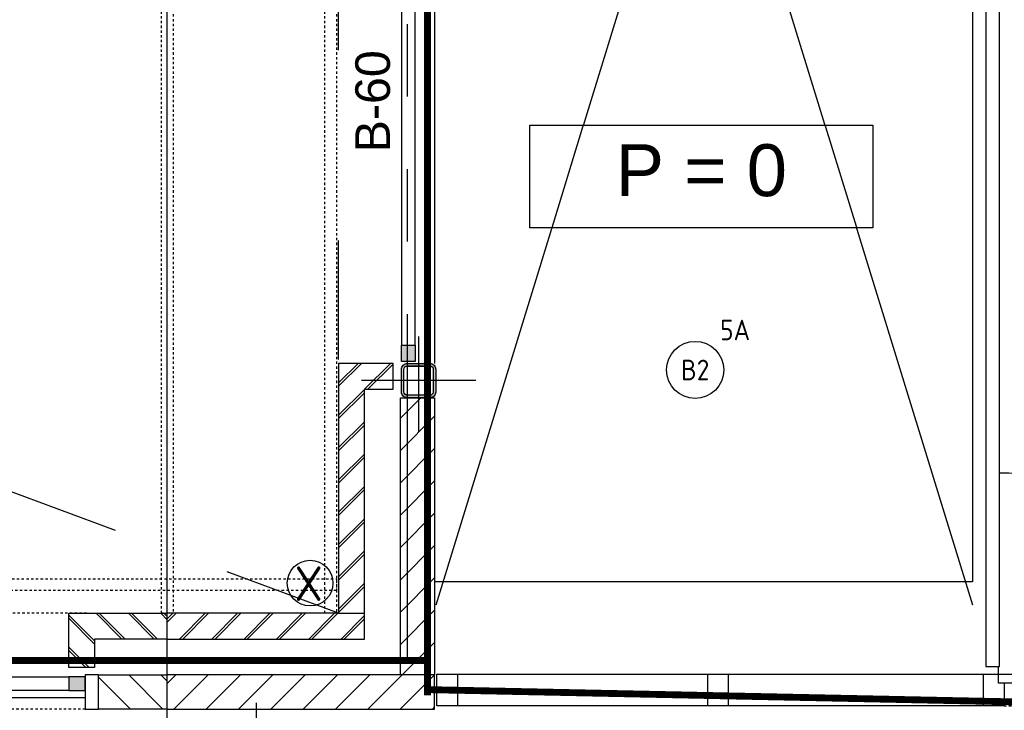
# Model space of a CAD drawing. Header units: millimetres. Extents: x -38031 to 110605, y -22066 to 88711.
# Tile 126 of 150: x 72464 to 76774, y 25475 to 28499. Entities that reach past the tile are written whole.
import ezdxf
from ezdxf.enums import TextEntityAlignment as Align

# ---------------------------------------------------------------- set-up
doc = ezdxf.new("R2010")
doc.units = ezdxf.units.MM
doc.header["$LTSCALE"] = 50
doc.set_wipeout_variables(frame=1)
for name, pattern in [('HIDDEN', [9.525, 6.35, -3.175]), ('PHANTOM', [63.5, 31.75, -6.35, 6.35, -6.35, 6.35, -6.35]), ('STYLE_01', [0.41664, 0.20828, -0.20836]), ('STYLE_06', [1.04164, 0.625, -0.20828, 0.06943, -0.13893])]:
    doc.linetypes.add(name, pattern=pattern)
for name, color, linetype in [('AB$1A---_ATTRIB050', 8, 'Continuous'), ('AL$1A---_ALGEMEEN', 8, 'Continuous'), ('AM$1A---_ARCERING', 8, 'Continuous'), ('AT$1A---_TEKST100', 8, 'Continuous'), ('Bouwkundig', 8, 'Continuous'), ('brandscheiding', 5, 'HIDDEN'), ('EL6222--', 3, 'Continuous'), ('EL6311--', 3, 'Continuous'), ('Kastenscheiding', 4, 'PHANTOM'), ('stramien', 1, 'Continuous')]:
    doc.layers.add(name, color=color, linetype=linetype)
doc.styles.add('Arial', font='ARIAL.TTF')
doc.styles.add('Arial (bold)', font='iso.shx')
doc.styles.add('BURO-018', font='iso.shx', dxfattribs={"height": 90})
doc.styles.get("Standard").update_dxf_attribs({"font": 'iso.shx'})
pattern_1 = [(45, (0, 0), (70.7107, -70.7107), []), (45, (7.07, -7.07), (70.7107, -70.7107), [])]
pattern_2 = [(45, (0, 0), (70.7107, -70.7107), [])]
pattern_3 = [(45, (0, 0), (1.41421356, -1.41421356), [])]
pattern_4 = [(45, (0, 0), (1.41421356, -1.41421356), []), (45, (0.1414, -0.1414), (1.41421356, -1.41421356), [])]

# ---------------------------------------------------------------- blocks, each defined once
blk = doc.blocks.new('111304')
at = {"color": 0, "linetype": 'Continuous'}
for p, q in [((-1.5, 4.5), (1.5, 4.5)), ((0, 1), (0, 4.5))]:
    blk.add_line(p, q, dxfattribs=at)
blk.add_arc((0, 6), 1.5, 180, 0, dxfattribs=at)
at = {"color": 0, "linetype": 'Continuous', "style": 'BURO-018'}
for tag, p in [('E_GKAST', (0, 11.5)), ('E_GROEP', (0, 8.5)), ('E_SGROEP', (4.5, 8.5))]:
    blk.add_attdef(tag, text='', height=1.8, dxfattribs=at).set_placement(p, align=Align.MIDDLE)
at = {"color": 0, "linetype": 'Continuous', "style": 'BURO-018', "flags": 1}
for tag, p in [('E_VERMCODE', (13, 8.5)), ('E_MATCODE', (0, 0))]:
    blk.add_attdef(tag, text='', height=1.8, dxfattribs=at).set_placement(p, align=Align.MIDDLE)
blk = doc.blocks.new('zijdetail staalkozijn 2kops')
at = {"layer": 'AM$1A---_ARCERING', "linetype": 'Continuous', "lineweight": 0}
blk.add_hatch(color=256, dxfattribs=at).paths.add_polyline_path([(-72.5, -278), (0, -278), (0, -338), (-72.5, -338)])
at = {"layer": 'AL$1A---_ALGEMEEN', "color": 0}
blk.add_lwpolyline([(-72.5, -278), (0, -278), (0, -338), (-72.5, -338)], close=True, dxfattribs=at)
at = {"color": 0}
blk.add_wipeout([(-72.5, -420), (-130, -420), (-130, -270), (-72.5, -270)], dxfattribs=at).dxf.layer = 'AL$1A---_ALGEMEEN'
at = {"layer": 'AL$1A---_ALGEMEEN', "color": 0}
blk.add_lwpolyline([(-72.5, -420), (-130, -420), (-130, -270), (-72.5, -270)], close=True, dxfattribs=at)
blk = doc.blocks.new('st.k-120x120')
at = {"layer": 'AM$1A---_ARCERING', "linetype": 'Continuous', "lineweight": 0}
h = blk.add_hatch(color=256, dxfattribs=at)
edge = h.paths.add_edge_path()
edge.add_line((-40, -60), (40, -60))
edge.add_arc((40, -40), 20, 270, 360)
edge.add_line((60, -40), (60, 40))
edge.add_arc((40, 40), 20, 0, 90)
edge.add_line((40, 60), (-40, 60))
edge.add_arc((-40, 40), 20, 90, 180)
edge.add_line((-60, 40), (-60, -40))
edge.add_arc((-40, -40), 20, 180, 270)
edge = h.paths.add_edge_path(flags=16)
edge.add_line((-40, -50), (40, -50))
edge.add_arc((40, -40), 10, 270, 360)
edge.add_line((50, -40), (50, 40))
edge.add_arc((40, 40), 10, 0, 90)
edge.add_line((40, 50), (-40, 50))
edge.add_arc((-40, 40), 10, 90, 180)
edge.add_line((-50, 40), (-50, -40))
edge.add_arc((-40, -40), 10, 180, 270)
at = {"layer": 'AL$1A---_ALGEMEEN', "color": 0}
for p, q in [((0, 100), (0, -100)), ((-100, 0), (100, 0))]:
    blk.add_line(p, q, dxfattribs=at)
at = {"layer": 'AL$1A---_ALGEMEEN', "color": 0, "flags": 128}
blk.add_lwpolyline([(-40, -60), (40, -60, 0.414214), (60, -40), (60, 40, 0.414214), (40, 60), (-40, 60, 0.414214), (-60, 40), (-60, -40, 0.414214), (-40, -60, 0.414214)], format="xyb", dxfattribs=at)
blk.add_lwpolyline([(-40, -50), (40, -50, 0.414214), (50, -40), (50, 40, 0.414214), (40, 50), (-40, 50, 0.414214), (-50, 40), (-50, -40, 0.414214)], format="xyb", close=True, dxfattribs=at)
blk = doc.blocks.new('31x_staal-Ent-2x mk111-p')
at = {"layer": 'AM$1A---_ARCERING', "linetype": 'Continuous', "lineweight": 0}
for points in [[(-1552.5, -278), (-1625, -278), (-1625, -338), (-1552.5, -338)], [(-1512.5, -270), (-1374.5, -270), (-1374.5, -300), (-1512.5, -300)], [(-1334.5, -278), (-1262, -278), (-1262, -338), (-1334.5, -338)]]:
    blk.add_hatch(color=256, dxfattribs=at).paths.add_polyline_path(points)
at = {"layer": 'AM$1A---_ARCERING', "linetype": 'Continuous', "lineweight": 5}
h = blk.add_hatch(dxfattribs=at)
h.set_pattern_fill('ISOLATIE', color=256, style=0, pattern_type=2)
h.set_pattern_definition([(135, (0, 0), (70.711, 70.711), []), (45, (299.34, -299.34), (70.7107, -70.7107), [])])
h.paths.add_polyline_path([(-1512.5, -270), (-1374.5, -270), (-1374.5, -300), (-1512.5, -300)])
at = {"layer": 'AL$1A---_ALGEMEEN', "color": 0}
for p, q in [((-1262, -270), (-1671, -270)), ((-1625, -270), (-1625, -370)), ((-1262, -270), (-1262, -370)), ((-3020, -370), (-1625, -370))]:
    blk.add_line(p, q, dxfattribs=at)
for points in [[(-1625, -278), (-2887, -278), (-2887, -338), (-1625, -338)], [(-1552.5, -278), (-1625, -278), (-1625, -338), (-1552.5, -338)], [(-1512.5, -270), (-1374.5, -270), (-1374.5, -300), (-1512.5, -300)], [(-1334.5, -278), (-1262, -278), (-1262, -338), (-1334.5, -338)], [(-1262, -278), (0, -278), (0, -338), (-1262, -338)]]:
    blk.add_lwpolyline(points, close=True, dxfattribs=at)
blk.add_blockref('st.k-120x120', (-1443.5, -360), dxfattribs=at)
at = {"color": 0}
for points in [[(-3000, -238), (-2887, -238), (-2887, 0), (-3318.5, 0), (-3318.5, -113), (-3000, -113)], [(113, -238), (0, -238), (0, 0), (431.5, 0), (431.5, -113), (113, -113)], [(-1625, -125), (-1262, -125), (-1262, -238), (-1625, -238)]]:
    blk.add_wipeout(points, dxfattribs=at).dxf.layer = 'AL$1A---_ALGEMEEN'
at = {"layer": 'AM$1A---_ARCERING', "linetype": 'Continuous', "lineweight": 5}
h = blk.add_hatch(dxfattribs=at)
h.set_pattern_fill('BAKSTEEN', color=256, style=0, pattern_type=2)
h.set_pattern_definition(pattern_1)
h.paths.add_polyline_path([(-3000, -238), (-2887, -238), (-2887, 0), (-3318.5, 0), (-3318.5, -113), (-3000, -113)])
h = blk.add_hatch(dxfattribs=at)
h.set_pattern_fill('BAKSTEEN', color=256, style=0, pattern_type=2)
h.set_pattern_definition(pattern_1)
h.paths.add_polyline_path([(113, -238), (0, -238), (0, 0), (431.5, 0), (431.5, -113), (113, -113)])
h = blk.add_hatch(dxfattribs=at)
h.set_pattern_fill('BAKSTEEN', color=256, style=0, pattern_type=2)
h.set_pattern_definition(pattern_1)
h.paths.add_polyline_path([(-1625, -125), (-1262, -125), (-1262, -238), (-1625, -238)])
at = {"layer": 'AL$1A---_ALGEMEEN', "color": 0, "linetype": 'STYLE_01'}
blk.add_line((-2965, 0), (103, 0), dxfattribs=at)
at = {"layer": 'AL$1A---_ALGEMEEN', "color": 0, "flags": 128}
for points in [[(-3000, -238), (-2887, -238), (-2887, 0), (-3318.5, 0)], [(113, -238), (0, -238), (0, 0), (431.5, 0)], [(-3318.5, -113), (-3000, -113), (-3000, -238)], [(431.5, -113), (113, -113), (113, -238)]]:
    blk.add_lwpolyline(points, dxfattribs=at)
at = {"layer": 'AL$1A---_ALGEMEEN', "color": 0}
blk.add_lwpolyline([(-1625, -125), (-1262, -125), (-1262, -238), (-1625, -238)], close=True, dxfattribs=at)
at = {"layer": 'AL$1A---_ALGEMEEN', "color": 0, "xscale": -1}
blk.add_blockref('zijdetail staalkozijn 2kops', (0, 0), dxfattribs=at)
at = {"color": 0}
for points in [[(-1552.5, -270), (-1512.5, -270), (-1512.5, -338), (-1552.5, -338)], [(-1374.5, -270), (-1334.5, -270), (-1334.5, -338), (-1374.5, -338)]]:
    blk.add_wipeout(points, dxfattribs=at).dxf.layer = 'AL$1A---_ALGEMEEN'
at = {"layer": 'AL$1A---_ALGEMEEN', "color": 0}
blk.add_line((133, -370), (-1262, -370), dxfattribs=at)
at = {"layer": 'AL$1A---_ALGEMEEN', "color": 0, "linetype": 'STYLE_01'}
blk.add_line((-2959.5, -420), (72.5, -420), dxfattribs=at)
at = {"layer": 'AL$1A---_ALGEMEEN', "color": 0}
for points in [[(-1552.5, -270), (-1512.5, -270), (-1512.5, -338), (-1552.5, -338)], [(-1374.5, -270), (-1334.5, -270), (-1334.5, -338), (-1374.5, -338)]]:
    blk.add_lwpolyline(points, close=True, dxfattribs=at)
blk.add_blockref('zijdetail staalkozijn 2kops', (-2887, 0), dxfattribs=at)
at = {"color": 0}
blk.add_wipeout([(130, -270), (431.5, -270), (431.5, -420), (130, -420)], dxfattribs=at).dxf.layer = 'AL$1A---_ALGEMEEN'
at = {"layer": 'AM$1A---_ARCERING', "linetype": 'Continuous', "lineweight": 5}
h = blk.add_hatch(dxfattribs=at)
h.set_pattern_fill('KALKZANDSTEEN', color=256, style=0, pattern_type=2)
h.set_pattern_definition(pattern_2)
h.paths.add_polyline_path([(130, -270), (431.5, -270), (431.5, -420), (130, -420)])
at = {"layer": 'AL$1A---_ALGEMEEN', "color": 0}
blk.add_line((130, -270), (431.5, -270), dxfattribs=at)
at = {"layer": 'AL$1A---_ALGEMEEN', "color": 0, "flags": 128}
blk.add_lwpolyline([(431.5, -420), (130, -420), (130, -270)], dxfattribs=at)
at = {"color": 0}
blk.add_wipeout([(-3017, -270), (-3318.5, -270), (-3318.5, -420), (-3017, -420)], dxfattribs=at).dxf.layer = 'AL$1A---_ALGEMEEN'
at = {"layer": 'AM$1A---_ARCERING', "linetype": 'Continuous', "lineweight": 5}
h = blk.add_hatch(dxfattribs=at)
h.set_pattern_fill('KALKZANDSTEEN', color=256, style=0, pattern_type=2)
h.set_pattern_definition(pattern_2)
h.paths.add_polyline_path([(-3017, -270), (-3318.5, -270), (-3318.5, -420), (-3017, -420)])
at = {"layer": 'AL$1A---_ALGEMEEN', "color": 0}
blk.add_line((-3017, -270), (-3318.5, -270), dxfattribs=at)
at = {"layer": 'AL$1A---_ALGEMEEN', "color": 0, "flags": 128}
blk.add_lwpolyline([(-3318.5, -420), (-3017, -420), (-3017, -270)], dxfattribs=at)
blk = doc.blocks.new('peilmaat plg klein')
at = {"layer": 'AL$1A---_ALGEMEEN', "color": 0, "flags": 1}
for tag, p in [('onderdeel', (-750, -634.1)), ('patchnr', (-750, -1043.2)), ('toestelnr', (-750, -1452.3))]:
    blk.add_attdef(tag, p, '', height=227.3, dxfattribs=at)
at = {"color": 0}
blk.add_wipeout([(-750, 225), (750, 225), (750, -225), (-750, -225)], dxfattribs=at).dxf.layer = 'AL$1A---_ALGEMEEN'
at = {"layer": 'AL$1A---_ALGEMEEN', "color": 0}
blk.add_lwpolyline([(-750, 225), (750, 225), (750, -225), (-750, -225)], close=True, dxfattribs=at)
at = {"layer": 'AL$1A---_ALGEMEEN', "color": 0, "style": 'Arial'}
blk.add_attdef('peil', text='', height=227.3, dxfattribs=at).set_placement((0, 141.2), align=Align.TOP_CENTER)
blk = doc.blocks.new('Group-74')
at = {"layer": 'AL$1A---_ALGEMEEN', "color": 0}
blk.add_line((17919, 180.5), (17919, -1581.5), dxfattribs=at)
at = {"color": 0}
for points in [[(17613, 293.5), (17737, 293.5), (17737, 180.5), (17499, 180.5), (17499, 293.5)], [(17774, 100), (17774, -1501), (17834, -1501), (17834, 100)], [(17613, -1694.5), (17737, -1694.5), (17737, -1581.5), (17499, -1581.5), (17499, -1694.5)]]:
    blk.add_wipeout(points, dxfattribs=at).dxf.layer = 'AL$1A---_ALGEMEEN'
at = {"layer": 'AM$1A---_ARCERING', "linetype": 'Continuous', "lineweight": 5}
h = blk.add_hatch(dxfattribs=at)
h.set_pattern_fill('BAKSTEEN', color=256, style=0, pattern_type=2)
h.set_pattern_definition(pattern_1)
edge = h.paths.add_edge_path()
edge.add_line((17613, 293.5), (17737, 293.5))
edge.add_line((17737, 293.5), (17737, 180.5))
edge.add_line((17737, 180.5), (17499, 180.5))
edge.add_line((17499, 180.5), (17499, 293.5))
at = {"layer": 'AM$1A---_ARCERING', "linetype": 'Continuous', "lineweight": 0}
for points in [[(17774, 172.5), (17834, 172.5), (17834, 100), (17774, 100)], [(17774, -1501), (17834, -1501), (17834, -1573.5), (17774, -1573.5)]]:
    blk.add_hatch(color=256, dxfattribs=at).paths.add_polyline_path(points)
at = {"layer": 'AM$1A---_ARCERING', "linetype": 'Continuous', "lineweight": 5}
h = blk.add_hatch(dxfattribs=at)
h.set_pattern_fill('BAKSTEEN', color=256, style=0, pattern_type=2)
h.set_pattern_definition(pattern_1)
edge = h.paths.add_edge_path()
edge.add_line((17613, -1694.5), (17737, -1694.5))
edge.add_line((17737, -1694.5), (17737, -1581.5))
edge.add_line((17737, -1581.5), (17499, -1581.5))
edge.add_line((17499, -1581.5), (17499, -1694.5))
at = {"layer": 'AL$1A---_ALGEMEEN', "color": 0}
for p, q in [((17774, 100), (17774, -1501)), ((17834, -1501), (17834, 100))]:
    blk.add_line(p, q, dxfattribs=at)
for points in [[(17613, 293.5), (17737, 293.5), (17737, 180.5), (17499, 180.5), (17499, 293.5)], [(17613, -1694.5), (17737, -1694.5), (17737, -1581.5), (17499, -1581.5), (17499, -1694.5)]]:
    blk.add_lwpolyline(points, dxfattribs=at)
for points in [[(17774, 172.5), (17834, 172.5), (17834, 100), (17774, 100)], [(17774, -1501), (17834, -1501), (17834, -1573.5), (17774, -1573.5)]]:
    blk.add_lwpolyline(points, close=True, dxfattribs=at)
blk = doc.blocks.new('txt-brandw.60')
at = {"color": 0}
blk.add_wipeout([(-223.3, -118.5), (223.3, -118.5), (223.3, 124.9), (-223.3, 124.9)], dxfattribs=at).dxf.layer = 'AL$1A---_ALGEMEEN'
at = {"layer": 'AT$1A---_TEKST100', "insert": (0, -112.2), "char_height": 151.525, "attachment_point": 8, "line_spacing_factor": 0.967741, "style": 'Arial'}
blk.add_mtext('{\\C256;\\lB-60}', dxfattribs=at)
blk = doc.blocks.new('Group-57')
at = {"layer": 'AL$1A---_ALGEMEEN', "color": 0}
for p, q in [((-97.5, 382.003125), (127.5, 157.003125)), ((-97.5, 157.003125), (127.5, 382.003125))]:
    blk.add_line(p, q, dxfattribs=at)
at = {"layer": 'AL$1A---_ALGEMEEN', "color": 0, "flags": 1}
blk.add_attdef('B60_30', (-97.5, 157.003125), '', height=0.2, dxfattribs=at)
blk = doc.blocks.new('Group-58')
at = {"layer": 'AL$1A---_ALGEMEEN', "color": 0}
for p, q in [((-97.5, -757.809375), (127.5, -982.809375)), ((-97.5, -982.809375), (127.5, -757.809375))]:
    blk.add_line(p, q, dxfattribs=at)
at = {"layer": 'AL$1A---_ALGEMEEN', "color": 0, "flags": 1}
blk.add_attdef('B60_30', (-97.5, -982.809375), '', height=0.2, dxfattribs=at)
blk = doc.blocks.new('wbdbo 30 zelfsl')
at = {"layer": 'AL$1A---_ALGEMEEN', "color": 0}
blk.add_line((15, -870.3), (15, 269.5), dxfattribs=at)
blk.add_lwpolyline([(-75, 45.3), (105, -106.5), (-75, -256.1), (105, -405.7), (-75, -555.2), (105, -704.7)], dxfattribs=at)
for name in ['Group-57', 'Group-58']:
    blk.add_blockref(name, (0, 0), dxfattribs=at)
at = {"layer": 'AT$1A---_TEKST100', "style": 'Arial'}
blk.add_text('R 30', height=151.52, dxfattribs=at).set_placement((15, -1199.2), align=Align.BOTTOM_CENTER)
blk = doc.blocks.new('32x_hout-mk 813-p')
at = {"layer": 'AL$1A---_ALGEMEEN', "color": 0}
blk.add_lwpolyline([(9, 139), (2402, 139), (2402, 0), (9, 0)], close=True, dxfattribs=at)
at = {"layer": 'AT$1A---_TEKST100', "insert": (2760.5, 320.4), "char_height": 606.098, "attachment_point": 2, "rotation": 90, "line_spacing_factor": 0.967741, "style": 'Arial'}
blk.add_mtext('{\\C256;\\l*}', dxfattribs=at)
at = {"color": 0}
blk.add_wipeout([(4205, 139), (4295, 139), (4295, 0), (4205, 0)], dxfattribs=at).dxf.layer = 'AL$1A---_ALGEMEEN'
at = {"layer": 'AL$1A---_ALGEMEEN', "color": 0}
blk.add_lwpolyline([(4205, 139), (4295, 139), (4295, 0), (4205, 0)], close=True, dxfattribs=at)
at = {"color": 0}
for points in [[(9, 139), (99, 139), (99, 0), (9, 0)], [(1194, 139), (1284, 139), (1284, 0), (1194, 0)], [(2402, 139), (2492, 139), (2492, 0), (2402, 0)]]:
    blk.add_wipeout(points, dxfattribs=at).dxf.layer = 'AL$1A---_ALGEMEEN'
at = {"layer": 'AL$1A---_ALGEMEEN', "color": 0, "linetype": 'STYLE_01'}
blk.add_line((2492, 0), (4250, 0), dxfattribs=at)
at = {"layer": 'AL$1A---_ALGEMEEN', "color": 0}
for points in [[(9, 139), (99, 139), (99, 0), (9, 0)], [(1194, 139), (1284, 139), (1284, 0), (1194, 0)], [(2402, 139), (2492, 139), (2492, 0), (2402, 0)]]:
    blk.add_lwpolyline(points, close=True, dxfattribs=at)
at = {"color": 0}
blk.add_wipeout([(3350, 139), (4230, 139), (4230, 99), (3350, 99)], dxfattribs=at).dxf.layer = 'AL$1A---_ALGEMEEN'
at = {"layer": 'AL$1A---_ALGEMEEN', "color": 0}
blk.add_line((4230, 139), (4230, 1019), dxfattribs=at)
blk.add_lwpolyline([(3350, 139), (4230, 139), (4230, 99), (3350, 99)], close=True, dxfattribs=at)
blk.add_arc((4230, 139), 880, 90, 180, dxfattribs=at)
at = {"layer": 'AL$1A---_ALGEMEEN', "color": 0, "rotation": 180}
blk.add_blockref('wbdbo 30 zelfsl', (3366.9, -217.9), dxfattribs=at)
at = {"color": 0}
blk.add_wipeout([(2467, 139), (3347, 139), (3347, 99), (2467, 99)], dxfattribs=at).dxf.layer = 'AL$1A---_ALGEMEEN'
at = {"layer": 'AL$1A---_ALGEMEEN', "color": 0}
blk.add_line((2467, 139), (2467, 1019), dxfattribs=at)
blk.add_lwpolyline([(2467, 139), (3347, 139), (3347, 99), (2467, 99)], close=True, dxfattribs=at)
blk.add_arc((2467, 139), 880, 0, 90, dxfattribs=at)
blk = doc.blocks.new('21x_zaagwerk')
at = {"layer": 'AL$1A---_ALGEMEEN', "color": 0}
blk.add_circle((0, 0), 100, dxfattribs=at)
at = {"layer": 'AT$1A---_TEKST100', "insert": (-67.8, 73.6), "char_height": 151.525, "attachment_point": 1, "line_spacing_factor": 0.967741, "style": 'Arial (bold)'}
blk.add_mtext('{\\C256;\\lX}', dxfattribs=at)
blk = doc.blocks.new('Group-79')
at = {"layer": 'AL$1A---_ALGEMEEN', "color": 0}
blk.add_line((17925.8, -2638), (20274, 5012), dxfattribs=at)
blk = doc.blocks.new('Group-85')
at = {"layer": 'AL$1A---_ALGEMEEN', "color": 0, "linetype": 'STYLE_01'}
for points in [[(16724, 635), (16774, 635), (16774, -2675), (16724, -2675)], [(17439, 635), (17489, 635), (17489, -2675), (17439, -2675)], [(-13012, -2525), (17489, -2525), (17489, -2575), (-13012, -2575)]]:
    blk.add_lwpolyline(points, close=True, dxfattribs=at)
blk = doc.blocks.new('Group-86')
at = {"layer": 'AL$1A---_ALGEMEEN', "color": 0}
blk.add_blockref('Group-85', (0, 0), dxfattribs=at)
blk = doc.blocks.new('st.k-150')
at = {"color": 0}
blk.add_wipeout([(-65, 64), (68.4, 64), (68.4, -69.4), (-65, -69.4)], dxfattribs=at).dxf.layer = 'AL$1A---_ALGEMEEN'
at = {"layer": 'AM$1A---_ARCERING', "linetype": 'Continuous', "lineweight": 0}
h = blk.add_hatch(color=256, dxfattribs=at)
edge = h.paths.add_edge_path()
edge.add_line((48.2, -75), (-48.2, -75))
edge.add_line((-48.2, -75), (-50, -75))
edge.add_arc((-50, -50), 25, 180, 270, ccw=False)
edge.add_line((-75, -50), (-75, -48.2))
edge.add_line((-75, -48.2), (-75, 48.2))
edge.add_line((-75, 48.2), (-75, 50))
edge.add_arc((-50, 50), 25, 90, 180, ccw=False)
edge.add_line((-50, 75), (-48.2, 75))
edge.add_line((-48.2, 75), (48.2, 75))
edge.add_line((48.2, 75), (50, 75))
edge.add_arc((50, 50), 25, 0, 90, ccw=False)
edge.add_line((75, 50), (75, 48.2))
edge.add_line((75, 48.2), (75, -48.2))
edge.add_line((75, -48.2), (75, -50))
edge.add_arc((50, -50), 25, -90, 0, ccw=False)
edge.add_line((50, -75), (48.2, -75))
edge = h.paths.add_edge_path(flags=16)
edge.add_line((48.2, -64.3), (-48.2, -64.3))
edge.add_line((-48.2, -64.3), (-49.3, -64.3))
edge.add_arc((-49.3, -49.3), 15, 180, 270, ccw=False)
edge.add_line((-64.3, -49.3), (-64.3, -48.2))
edge.add_line((-64.3, -48.2), (-64.3, 48.2))
edge.add_line((-64.3, 48.2), (-64.3, 49.3))
edge.add_arc((-49.3, 49.3), 15, 90, 180, ccw=False)
edge.add_line((-49.3, 64.3), (-48.2, 64.3))
edge.add_line((-48.2, 64.3), (48.2, 64.3))
edge.add_line((48.2, 64.3), (49.3, 64.3))
edge.add_arc((49.3, 49.3), 15, 0, 90, ccw=False)
edge.add_line((64.3, 49.3), (64.3, 48.2))
edge.add_line((64.3, 48.2), (64.3, -48.2))
edge.add_line((64.3, -48.2), (64.3, -49.3))
edge.add_arc((49.3, -49.3), 15, 270, 360, ccw=False)
edge.add_line((49.3, -64.3), (48.2, -64.3))
at = {"layer": 'AL$1A---_ALGEMEEN', "color": 0}
for p, q in [((0, 192.5), (0, -222.5)), ((250, 0), (-250, 0))]:
    blk.add_line(p, q, dxfattribs=at)
at = {"layer": 'AL$1A---_ALGEMEEN', "color": 0, "flags": 128}
blk.add_lwpolyline([(48.2, -75), (-48.2, -75), (-50, -75, -0.414214), (-75, -50), (-75, -48.2), (-75, 48.2), (-75, 50, -0.414214), (-50, 75), (-48.2, 75), (48.2, 75), (50, 75, -0.414214), (75, 50), (75, 48.2), (75, -48.2), (75, -50, -0.414214), (50, -75), (48.2, -75)], format="xyb", dxfattribs=at)
blk.add_lwpolyline([(48.2, -64.3), (-48.2, -64.3), (-49.3, -64.3, -0.414214), (-64.3, -49.3), (-64.3, -48.2), (-64.3, 48.2), (-64.3, 49.3, -0.414214), (-49.3, 64.3), (-48.2, 64.3), (48.2, 64.3), (49.3, 64.3, -0.414214), (64.3, 49.3), (64.3, 48.2), (64.3, -48.2), (64.3, -49.3, -0.414214), (49.3, -64.3)], format="xyb", close=True, dxfattribs=at)
blk = doc.blocks.new('200254 W 210e 19-03-2008')
at = {"layer": 'AL$1A---_ALGEMEEN', "linetype": 'STYLE_01'}
blk.add_line((20511.949, 3556.157), (20511.949, 3912.075), dxfattribs=at)
at = {"layer": 'AL$1A---_ALGEMEEN'}
ref = blk.add_blockref('peilmaat plg klein', (20543.699, 3572.189), dxfattribs=dict(at, xscale=0.02, yscale=0.02, zscale=0.02))
ref.add_attrib('peil', 'P = 0', dxfattribs={"layer": 'AB$1A---_ATTRIB050', "height": 4.5457, "style": 'Arial'}).set_placement((20543.699, 3575.013), align=Align.TOP_CENTER)
at = {"layer": 'AL$1A---_ALGEMEEN', "yscale": 0.02, "zscale": 0.02}
for name, p, xscale in [('21x_zaagwerk', (20509.452, 3536.583), 0.02), ('31x_staal-Ent-2x mk111-p', (20430.579, 3533.945), -0.02)]:
    blk.add_blockref(name, p, dxfattribs=dict(at, xscale=xscale))
at = {"layer": 'AL$1A---_ALGEMEEN'}
blk.add_lwpolyline([(20520.349, 3689.685), (20567.449, 3689.685), (20567.449, 3536.685), (20520.349, 3536.685)], dxfattribs=at)
for points in [[(20496.949, 3533.945), (20496.949, 3531.685), (20514.209, 3531.685), (20514.209, 3533.945)], [(20520.349, 3525.545), (20520.349, 3528.545), (20496.949, 3528.545), (20496.949, 3525.545)]]:
    blk.add_wipeout(points).dxf.layer = 'AL$1A---_ALGEMEEN'
at = {"layer": 'AM$1A---_ARCERING', "linetype": 'Continuous', "lineweight": 5}
h = blk.add_hatch(dxfattribs=at)
h.set_pattern_fill('BAKSTEEN', color=256, style=0, pattern_type=2)
h.set_pattern_definition(pattern_4)
h.paths.add_polyline_path([(20496.949, 3533.945), (20496.949, 3531.685), (20514.209, 3531.685), (20514.209, 3533.945)])
h = blk.add_hatch(dxfattribs=at)
h.set_pattern_fill('KALKZANDSTEEN', color=256, style=0, pattern_type=2)
h.set_pattern_definition(pattern_3)
h.paths.add_polyline_path([(20520.349, 3525.545), (20520.349, 3528.545), (20496.949, 3528.545), (20496.949, 3525.545)])
at = {"layer": 'AL$1A---_ALGEMEEN'}
blk.add_line((20496.949, 3525.545), (20520.349, 3525.545), dxfattribs=at)
at = {"layer": 'AL$1A---_ALGEMEEN', "flags": 128}
for points in [[(20496.949, 3531.685), (20514.209, 3531.685), (20514.209, 3533.945), (20496.949, 3533.945)], [(20520.349, 3525.545), (20520.349, 3528.545), (20496.949, 3528.545)]]:
    blk.add_lwpolyline(points, dxfattribs=at)
at = {"layer": 'stramien', "linetype": 'STYLE_06', "ltscale": 50}
blk.add_line((20496.949, 2737.405), (20496.949, 3963.005), dxfattribs=at)
for points in [[(20514.209, 3533.945), (20514.209, 3555.815), (20511.949, 3555.815), (20511.949, 3533.945)], [(20517.349, 3528.545), (20517.349, 3552.815), (20520.349, 3552.815), (20520.349, 3528.545)]]:
    blk.add_wipeout(points).dxf.layer = 'AL$1A---_ALGEMEEN'
at = {"layer": 'AM$1A---_ARCERING', "linetype": 'Continuous', "lineweight": 5}
h = blk.add_hatch(dxfattribs=at)
h.set_pattern_fill('BAKSTEEN', color=256, style=0, pattern_type=2)
h.set_pattern_definition(pattern_4)
h.paths.add_polyline_path([(20514.209, 3533.945), (20514.209, 3555.815), (20511.949, 3555.815), (20511.949, 3533.945)])
h = blk.add_hatch(dxfattribs=at)
h.set_pattern_fill('KALKZANDSTEEN', color=256, style=0, pattern_type=2)
h.set_pattern_definition(pattern_3)
h.paths.add_polyline_path([(20517.349, 3528.545), (20517.349, 3552.815), (20520.349, 3552.815), (20520.349, 3528.545)])
at = {"layer": 'AL$1A---_ALGEMEEN'}
for points in [[(20514.209, 3533.945), (20514.209, 3555.815), (20511.949, 3555.815), (20511.949, 3533.945)], [(20517.349, 3528.545), (20517.349, 3552.815), (20520.349, 3552.815), (20520.349, 3528.545)]]:
    blk.add_lwpolyline(points, close=True, dxfattribs=at)
at = {"layer": 'AL$1A---_ALGEMEEN', "xscale": 0.02, "yscale": 0.02, "zscale": 0.02}
blk.add_blockref('Group-74', (20161.969, 3587.445), dxfattribs=at)
at = {"layer": 'AL$1A---_ALGEMEEN'}
blk.add_line((20520.349, 3687.685), (20567.449, 3534.685), dxfattribs=at)
at = {"layer": 'AL$1A---_ALGEMEEN', "xscale": 0.02, "yscale": 0.02, "zscale": 0.02, "rotation": 90}
blk.add_blockref('txt-brandw.60', (20514.237, 3578.774), dxfattribs=at)
at = {"layer": 'AL$1A---_ALGEMEEN', "linetype": 'STYLE_01'}
blk.add_line((20511.949, 3533.945), (19434.798, 3933.945), dxfattribs=at)
at = {"layer": 'AL$1A---_ALGEMEEN', "xscale": 0.02, "yscale": 0.02, "zscale": 0.02}
for name, p in [('Group-86', (20161.969, 3587.445)), ('32x_hout-mk 813-p', (20520.374, 3525.845))]:
    blk.add_blockref(name, p, dxfattribs=at)
blk.add_blockref('Group-79', (20161.969, 3587.445), dxfattribs=at)
blk.add_wipeout([(20569.814, 3688.485), (20568.614, 3688.485), (20568.614, 3687.485), (20568.614, 3680.945), (20568.614, 3529.285), (20569.814, 3529.285)]).dxf.layer = 'AL$1A---_ALGEMEEN'
at = {"layer": 'AL$1A---_ALGEMEEN'}
blk.add_lwpolyline([(20569.814, 3688.485), (20568.614, 3688.485), (20568.614, 3687.485), (20568.614, 3680.945), (20568.614, 3529.285), (20569.814, 3529.285)], close=True, dxfattribs=at)
at = {"layer": 'AL$1A---_ALGEMEEN', "xscale": 0.02, "yscale": 0.02, "zscale": 0.02}
blk.add_blockref('st.k-150', (20518.949, 3554.315), dxfattribs=at)
blk = doc.blocks.new('1115B3A')
at = {"color": 0, "linetype": 'Continuous'}
blk.add_circle((0, 0), 2.5, dxfattribs=at)
at = {"color": 0, "linetype": 'Continuous', "style": 'BURO-018'}
for tag, p in [('E_GKAST', (0, 8)), ('E_GROEP', (0, 5)), ('E_SGROEP', (4.5, 5)), ('E_ARMCODE', (0, 0)), ('E_SLET', (4.5, -1))]:
    blk.add_attdef(tag, text='', height=1.8, dxfattribs=at).set_placement(p, align=Align.MIDDLE)

msp = doc.modelspace()

# ---------------------------------------------------------------- block references
at = {"layer": 'Bouwkundig', "xscale": 50, "yscale": 50, "zscale": 50}
msp.add_blockref('200254 W 210e 19-03-2008', (-951737.5, -150797.3), dxfattribs=at)

# ---------------------------------------------------------------- next in the draw order: linework, layer by layer
at = {"layer": 'brandscheiding', "const_width": 30}
for points in [[(74241.3, 25565.7), (78677.9, 25473.1), (78677.9, 42566.5), (74249.2, 42659.2), (74249.2, 25540.5)], [(58110.3, 25693.2), (74263.1, 25693.2)]]:
    msp.add_lwpolyline(points, dxfattribs=at)
at = {"layer": 'Kastenscheiding'}
for p, q in [((74159.9, 46259.4), (74159.9, 25693.4)), ((74159.9, 25693.4), (19659.9, 25693.4))]:
    msp.add_line(p, q, dxfattribs=at)

# ---------------------------------------------------------------- next in the draw order: block references
at = {"layer": 'EL6222--'}
ref = msp.add_blockref('111304', (73499, 25558.4), dxfattribs=dict(at, xscale=50, yscale=50, zscale=50, rotation=180))
ref.add_attrib('E_GROEP', '14', dxfattribs={"layer": '0', "color": 1, "linetype": 'Continuous', "height": 90, "style": 'BURO-018'}).set_placement((73499, 25133.4), align=Align.MIDDLE)
at = {"layer": 'EL6311--'}
ref = msp.add_blockref('1115B3A', (75420.5, 26965.1), dxfattribs=dict(at, xscale=50, yscale=50, zscale=50))
ref.add_attrib('E_ARMCODE', 'B2', dxfattribs={"layer": '0', "color": 1, "linetype": 'Continuous', "height": 90, "style": 'BURO-018'}).set_placement((75420.5, 26965.1), align=Align.MIDDLE)
ref.add_attrib('E_GROEP', '5A', dxfattribs={"layer": '0', "color": 1, "linetype": 'Continuous', "height": 90, "style": 'BURO-018'}).set_placement((75595.5, 27140.1), align=Align.MIDDLE)

doc.saveas('drawing.dxf')
